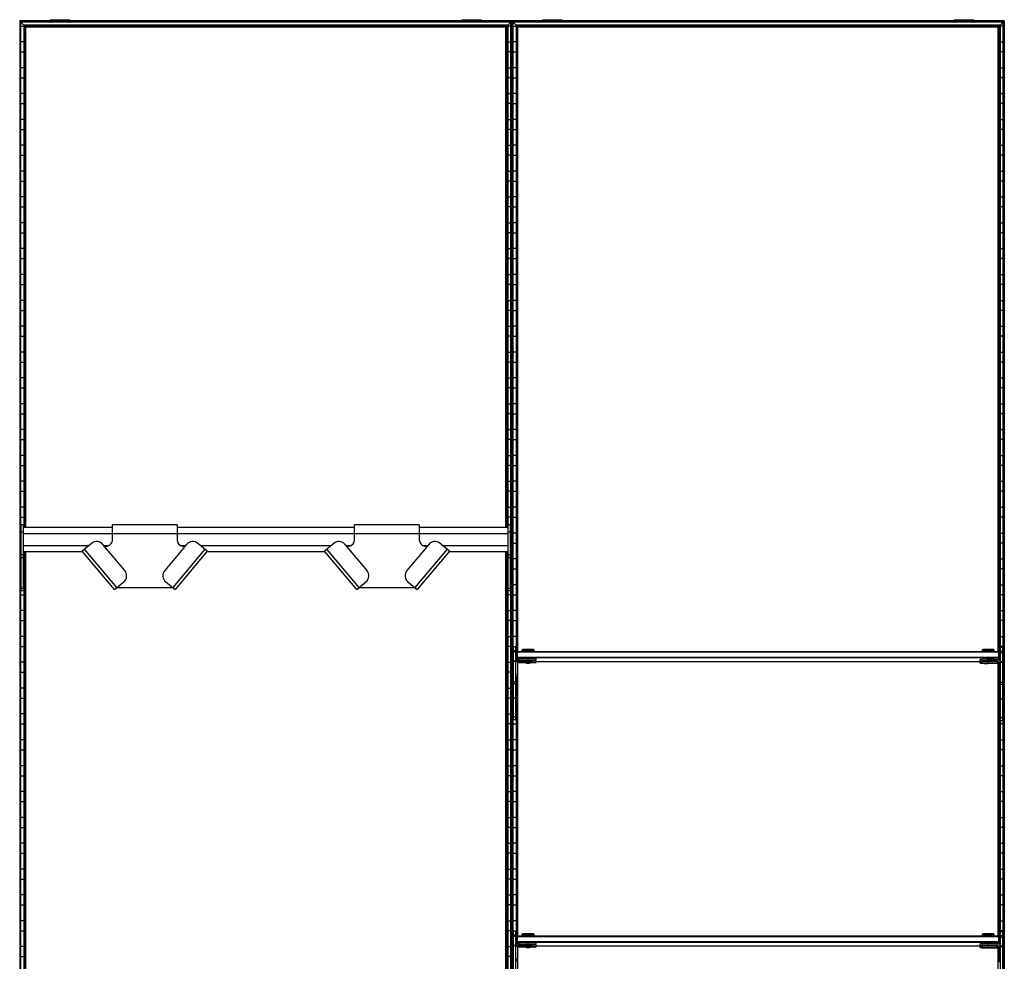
# Model space of a CAD drawing. Header units: millimetres. Extents: x -305 to 915, y -1202 to 1202.
# Tile 3 of 3: x -305 to 915, y 36 to 1202. Entities that reach past the tile are written whole.
import ezdxf

# ---------------------------------------------------------------- set-up
doc = ezdxf.new("R2010")
doc.units = ezdxf.units.MM

msp = doc.modelspace()

# ---------------------------------------------------------------- linework, layer by layer
at = {"color": 7, "linetype": 'Continuous', "lineweight": 25}
for p, q in [((-304.9, 1200), (-304.9, -1200)), ((914.6, 1200), (-304.9, 1200)), ((-304.5, 1199.6), (-304.5, -1199.7)), ((-304.5, 1199.6), (-303.7, 1198.8)), ((304.5, 1199.6), (-304.5, 1199.6)), ((-303.7, -1198.8), (-303.7, 1198.8)), ((303.7, 1198.8), (-303.7, 1198.8)), ((-303.4, -1198.5), (-303.4, 1198.5)), ((-299.6, 1194.7), (-303.4, 1198.5)), ((303.4, 1198.5), (-303.4, 1198.5)), ((-267, 1201.6), (-267, 1200)), ((-267, 1201.6), (-242.8, 1201.6)), ((-254.9, 1200), (-254.9, 1201.6)), ((-242.8, 1200), (-242.8, 1201.6)), ((242.8, 1201.6), (242.8, 1200)), ((242.8, 1201.6), (267, 1201.6)), ((254.9, 1200), (254.9, 1201.6)), ((267, 1200), (267, 1201.6)), ((299.6, 1194.7), (303.4, 1198.5)), ((303.4, -1198.5), (303.4, 1198.5)), ((303.7, 1198.8), (304.5, 1199.6)), ((303.7, -1198.8), (303.7, 1198.8)), ((304.5, 1199.6), (304.5, -1199.7)), ((304.9, 1200), (304.9, -1200)), ((305.2, -1199.7), (305.2, 1199.6)), ((305.2, 1199.6), (306, 1198.8)), ((914.3, 1199.6), (305.2, 1199.6)), ((306, 1198.8), (306, -1198.8)), ((913.5, 1198.8), (306, 1198.8)), ((306.4, -1198.5), (306.4, 1198.5)), ((310.1, 1194.7), (306.4, 1198.5)), ((913.1, 1198.5), (306.4, 1198.5)), ((342.8, 1201.6), (342.8, 1200)), ((342.8, 1201.6), (367, 1201.6)), ((354.9, 1200), (354.9, 1201.6)), ((367, 1200), (367, 1201.6)), ((852.5, 1201.6), (852.5, 1200)), ((852.5, 1201.6), (876.7, 1201.6)), ((864.6, 1200), (864.6, 1201.6)), ((876.7, 1200), (876.7, 1201.6)), ((909.4, 1194.7), (913.1, 1198.5)), ((913.1, -1198.5), (913.1, 1198.5)), ((913.5, 1198.8), (914.3, 1199.6)), ((913.5, 1198.8), (913.5, -1198.8)), ((914.3, 1199.6), (914.3, -1199.7)), ((914.6, 1200), (914.6, -1200)), ((-303.4, 1193.8), (-299.6, 1193.8)), ((-299.6, 1194.7), (-299.6, 573.2)), ((299.6, 1194.7), (-299.6, 1194.7)), ((-299.3, 1194.4), (-298.5, 1193.6)), ((299.3, 1194.4), (-299.3, 1194.4)), ((-299.3, 573.2), (-299.3, 1194.4)), ((298.5, 1193.6), (-298.5, 1193.6)), ((-298.5, 1193.6), (-298.5, 573.2)), ((-298.1, 573.2), (-298.1, 1193.2)), ((-297.4, 1192.5), (-298.1, 1193.2)), ((298.1, 1193.2), (-298.1, 1193.2)), ((-297.4, 573.2), (-297.4, 1192.5)), ((297.4, 1192.5), (-297.4, 1192.5)), ((297.4, 1192.5), (298.1, 1193.2)), ((297.4, 573.2), (297.4, 1192.5)), ((298.1, 573.2), (298.1, 1193.2)), ((298.5, 1193.6), (299.3, 1194.4)), ((298.5, 1193.6), (298.5, 573.2)), ((299.3, 573.2), (299.3, 1194.4)), ((299.6, 1194.7), (299.6, 573.2)), ((303.4, 1193.8), (299.6, 1193.8)), ((306.4, 1193.8), (310.1, 1193.8)), ((310.1, 1194.7), (310.1, 408.5)), ((909.4, 1194.7), (310.1, 1194.7)), ((310.5, 1194.4), (311.3, 1193.6)), ((909, 1194.4), (310.5, 1194.4)), ((310.5, 409.1), (310.5, 1194.4)), ((908.2, 1193.6), (311.3, 1193.6)), ((311.3, 1193.6), (311.3, 419)), ((311.6, 419.4), (311.6, 1193.2)), ((312.3, 1192.5), (311.6, 1193.2)), ((907.9, 1193.2), (311.6, 1193.2)), ((907.2, 1192.5), (312.3, 1192.5)), ((312.3, 419.5), (312.3, 1192.5)), ((907.2, 1192.5), (907.9, 1193.2)), ((907.2, 419.5), (907.2, 1192.5)), ((907.9, 419.4), (907.9, 1193.2)), ((908.2, 1193.6), (909, 1194.4)), ((908.2, 1193.6), (908.2, 419)), ((909, 408.1), (909, 1194.4)), ((909.4, 1194.7), (909.4, 407.5)), ((913.1, 1193.8), (909.4, 1193.8)), ((-299.6, 1174.2), (-303.4, 1174.2)), ((299.6, 1174.2), (303.4, 1174.2)), ((310.1, 1174.2), (306.4, 1174.2)), ((909.4, 1174.2), (913.1, 1174.2)), ((-303.4, 1161.8), (-299.6, 1161.8)), ((303.4, 1161.8), (299.6, 1161.8)), ((306.4, 1161.8), (310.1, 1161.8)), ((913.1, 1161.8), (909.4, 1161.8)), ((-299.6, 1142.2), (-303.4, 1142.2)), ((299.6, 1142.2), (303.4, 1142.2)), ((310.1, 1142.2), (306.4, 1142.2)), ((909.4, 1142.2), (913.1, 1142.2)), ((-303.4, 1129.8), (-299.6, 1129.8)), ((303.4, 1129.8), (299.6, 1129.8)), ((306.4, 1129.8), (310.1, 1129.8)), ((913.1, 1129.8), (909.4, 1129.8)), ((-299.6, 1110.2), (-303.4, 1110.2)), ((299.6, 1110.2), (303.4, 1110.2)), ((310.1, 1110.2), (306.4, 1110.2)), ((909.4, 1110.2), (913.1, 1110.2)), ((-303.4, 1097.8), (-299.6, 1097.8)), ((303.4, 1097.8), (299.6, 1097.8)), ((306.4, 1097.8), (310.1, 1097.8)), ((913.1, 1097.8), (909.4, 1097.8)), ((-299.6, 1078.2), (-303.4, 1078.2)), ((299.6, 1078.2), (303.4, 1078.2)), ((310.1, 1078.2), (306.4, 1078.2)), ((909.4, 1078.2), (913.1, 1078.2)), ((-303.4, 1065.8), (-299.6, 1065.8)), ((303.4, 1065.8), (299.6, 1065.8)), ((306.4, 1065.8), (310.1, 1065.8)), ((913.1, 1065.8), (909.4, 1065.8)), ((-299.6, 1046.2), (-303.4, 1046.2)), ((299.6, 1046.2), (303.4, 1046.2)), ((310.1, 1046.2), (306.4, 1046.2)), ((909.4, 1046.2), (913.1, 1046.2)), ((-303.4, 1033.8), (-299.6, 1033.8)), ((303.4, 1033.8), (299.6, 1033.8)), ((306.4, 1033.8), (310.1, 1033.8)), ((913.1, 1033.8), (909.4, 1033.8)), ((-299.6, 1014.2), (-303.4, 1014.2)), ((299.6, 1014.2), (303.4, 1014.2)), ((310.1, 1014.2), (306.4, 1014.2)), ((909.4, 1014.2), (913.1, 1014.2)), ((-303.4, 1001.8), (-299.6, 1001.8)), ((303.4, 1001.8), (299.6, 1001.8)), ((306.4, 1001.8), (310.1, 1001.8)), ((913.1, 1001.8), (909.4, 1001.8)), ((-299.6, 982.2), (-303.4, 982.2)), ((299.6, 982.2), (303.4, 982.2)), ((310.1, 982.2), (306.4, 982.2)), ((909.4, 982.2), (913.1, 982.2)), ((-303.4, 969.8), (-299.6, 969.8)), ((303.4, 969.8), (299.6, 969.8)), ((306.4, 969.8), (310.1, 969.8)), ((913.1, 969.8), (909.4, 969.8)), ((-299.6, 950.2), (-303.4, 950.2)), ((299.6, 950.2), (303.4, 950.2)), ((310.1, 950.2), (306.4, 950.2)), ((909.4, 950.2), (913.1, 950.2)), ((-303.4, 937.8), (-299.6, 937.8)), ((303.4, 937.8), (299.6, 937.8)), ((306.4, 937.8), (310.1, 937.8)), ((913.1, 937.8), (909.4, 937.8)), ((-299.6, 918.2), (-303.4, 918.2)), ((299.6, 918.2), (303.4, 918.2)), ((310.1, 918.2), (306.4, 918.2)), ((909.4, 918.2), (913.1, 918.2)), ((-303.4, 905.8), (-299.6, 905.8)), ((303.4, 905.8), (299.6, 905.8)), ((306.4, 905.8), (310.1, 905.8)), ((913.1, 905.8), (909.4, 905.8)), ((-299.6, 886.2), (-303.4, 886.2)), ((299.6, 886.2), (303.4, 886.2)), ((310.1, 886.2), (306.4, 886.2)), ((909.4, 886.2), (913.1, 886.2)), ((-303.4, 873.8), (-299.6, 873.8)), ((303.4, 873.8), (299.6, 873.8)), ((306.4, 873.8), (310.1, 873.8)), ((913.1, 873.8), (909.4, 873.8)), ((-299.6, 854.2), (-303.4, 854.2)), ((299.6, 854.2), (303.4, 854.2)), ((310.1, 854.2), (306.4, 854.2)), ((909.4, 854.2), (913.1, 854.2)), ((-303.4, 841.8), (-299.6, 841.8)), ((303.4, 841.8), (299.6, 841.8)), ((306.4, 841.8), (310.1, 841.8)), ((913.1, 841.8), (909.4, 841.8)), ((-299.6, 822.2), (-303.4, 822.2)), ((299.6, 822.2), (303.4, 822.2)), ((310.1, 822.2), (306.4, 822.2)), ((909.4, 822.2), (913.1, 822.2)), ((-303.4, 809.8), (-299.6, 809.8)), ((303.4, 809.8), (299.6, 809.8)), ((306.4, 809.8), (310.1, 809.8)), ((913.1, 809.8), (909.4, 809.8)), ((-299.6, 790.2), (-303.4, 790.2)), ((299.6, 790.2), (303.4, 790.2)), ((310.1, 790.2), (306.4, 790.2)), ((909.4, 790.2), (913.1, 790.2)), ((-303.4, 777.8), (-299.6, 777.8)), ((303.4, 777.8), (299.6, 777.8)), ((306.4, 777.8), (310.1, 777.8)), ((913.1, 777.8), (909.4, 777.8)), ((-299.6, 758.2), (-303.4, 758.2)), ((299.6, 758.2), (303.4, 758.2)), ((310.1, 758.2), (306.4, 758.2)), ((909.4, 758.2), (913.1, 758.2)), ((-303.4, 745.8), (-299.6, 745.8)), ((303.4, 745.8), (299.6, 745.8)), ((306.4, 745.8), (310.1, 745.8)), ((913.1, 745.8), (909.4, 745.8)), ((-299.6, 726.2), (-303.4, 726.2)), ((299.6, 726.2), (303.4, 726.2)), ((310.1, 726.2), (306.4, 726.2)), ((909.4, 726.2), (913.1, 726.2)), ((-303.4, 713.8), (-299.6, 713.8)), ((303.4, 713.8), (299.6, 713.8)), ((306.4, 713.8), (310.1, 713.8)), ((913.1, 713.8), (909.4, 713.8)), ((-299.6, 694.2), (-303.4, 694.2)), ((299.6, 694.2), (303.4, 694.2)), ((310.1, 694.2), (306.4, 694.2)), ((909.4, 694.2), (913.1, 694.2)), ((-303.4, 681.8), (-299.6, 681.8)), ((303.4, 681.8), (299.6, 681.8)), ((306.4, 681.8), (310.1, 681.8)), ((913.1, 681.8), (909.4, 681.8)), ((-299.6, 662.2), (-303.4, 662.2)), ((299.6, 662.2), (303.4, 662.2)), ((310.1, 662.2), (306.4, 662.2)), ((909.4, 662.2), (913.1, 662.2)), ((-303.4, 649.8), (-299.6, 649.8)), ((303.4, 649.8), (299.6, 649.8)), ((306.4, 649.8), (310.1, 649.8)), ((913.1, 649.8), (909.4, 649.8)), ((-299.6, 630.2), (-303.4, 630.2)), ((299.6, 630.2), (303.4, 630.2)), ((310.1, 630.2), (306.4, 630.2)), ((909.4, 630.2), (913.1, 630.2)), ((-303.4, 617.8), (-299.6, 617.8)), ((303.4, 617.8), (299.6, 617.8)), ((306.4, 617.8), (310.1, 617.8)), ((913.1, 617.8), (909.4, 617.8)), ((-299.6, 598.2), (-303.4, 598.2)), ((299.6, 598.2), (303.4, 598.2)), ((310.1, 598.2), (306.4, 598.2)), ((909.4, 598.2), (913.1, 598.2)), ((-303.4, 585.8), (-299.6, 585.8)), ((303.4, 585.8), (299.6, 585.8)), ((306.4, 585.8), (310.1, 585.8)), ((913.1, 585.8), (909.4, 585.8)), ((-300, 576.2), (-303, 576.2)), ((-303, 494.8), (-303, 576.2)), ((-300, 494.8), (-300, 576.2)), ((-190, 573.2), (-300, 573.2)), ((-110, 576.4), (-190, 576.4)), ((-190, 557.9), (-190, 576.4)), ((-110, 576.4), (-110, 557.9)), ((110, 573.2), (-110, 573.2)), ((190, 576.4), (110, 576.4)), ((110, 557.9), (110, 576.4)), ((190, 576.4), (190, 557.9)), ((300, 573.2), (190, 573.2)), ((303, 576.2), (300, 576.2)), ((300, 494.8), (300, 576.2)), ((303, 494.8), (303, 576.2)), ((-303, 566.2), (-303.4, 566.2)), ((-300, 567.2), (-303, 567.2)), ((-300, 565.7), (300, 565.7)), ((303, 567.2), (300, 567.2)), ((303, 566.2), (303.4, 566.2)), ((310.1, 566.2), (306.4, 566.2)), ((909.4, 566.2), (913.1, 566.2)), ((-303.4, 553.8), (-303, 553.8)), ((-300, 550.7), (-219, 550.7)), ((-215.9, 553.3), (-227.4, 543.7)), ((-174.7, 519.9), (-201.8, 552.1)), ((-200.6, 550.7), (-194.5, 550.7)), ((-199.7, 549.6), (-196.9, 550)), ((-98.2, 552.1), (-125.3, 519.9)), ((-105.5, 550.7), (-99.4, 550.7)), ((-103.1, 550), (-100.3, 549.6)), ((-72.6, 543.7), (-84.1, 553.3)), ((-81, 550.7), (81, 550.7)), ((84.1, 553.3), (72.6, 543.7)), ((125.3, 519.9), (98.2, 552.1)), ((99.4, 550.7), (105.5, 550.7)), ((100.3, 549.6), (103.1, 550)), ((201.8, 552.1), (174.7, 519.9)), ((194.5, 550.7), (200.6, 550.7)), ((196.9, 550), (199.7, 549.6)), ((227.4, 543.7), (215.9, 553.3)), ((219, 550.7), (300, 550.7)), ((303.4, 553.8), (303, 553.8)), ((306.4, 553.8), (310.1, 553.8)), ((913.1, 553.8), (909.4, 553.8)), ((-300, 539.3), (-303, 539.3)), ((-300, 543.2), (-227, 543.2)), ((-299.6, 543.2), (-299.6, -66.8)), ((-299.3, -66.8), (-299.3, 543.2)), ((-298.5, 543.2), (-298.5, -66.8)), ((-298.1, -66.8), (-298.1, 543.2)), ((-297.4, -66.8), (-297.4, 543.2)), ((-187.5, 496.1), (-227.4, 543.7)), ((-184.6, 498.6), (-224.5, 546.1)), ((-75.5, 546.1), (-115.4, 498.6)), ((-72.6, 543.7), (-112.5, 496.1)), ((-73, 543.2), (73, 543.2)), ((112.5, 496.1), (72.6, 543.7)), ((115.4, 498.6), (75.5, 546.1)), ((224.5, 546.1), (184.6, 498.6)), ((227.4, 543.7), (187.5, 496.1)), ((227, 543.2), (300, 543.2)), ((297.4, -66.8), (297.4, 543.2)), ((298.1, -66.8), (298.1, 543.2)), ((298.5, 543.2), (298.5, -66.8)), ((299.3, -66.8), (299.3, 543.2)), ((299.6, 543.2), (299.6, -66.8)), ((303, 539.3), (300, 539.3)), ((-303, 534.2), (-303.4, 534.2)), ((-300, 535.5), (-303, 535.5)), ((-299.6, 534.2), (-300, 534.2)), ((299.6, 534.2), (300, 534.2)), ((303, 535.5), (300, 535.5)), ((303, 534.2), (303.4, 534.2)), ((310.1, 534.2), (306.4, 534.2)), ((909.4, 534.2), (913.1, 534.2)), ((-303.4, 521.8), (-303, 521.8)), ((-300, 521.8), (-299.6, 521.8)), ((300, 521.8), (299.6, 521.8)), ((303.4, 521.8), (303, 521.8)), ((306.4, 521.8), (310.1, 521.8)), ((913.1, 521.8), (909.4, 521.8)), ((-303, 502.2), (-303.4, 502.2)), ((-299.6, 502.2), (-300, 502.2)), ((-187.5, 496.1), (-176, 505.8)), ((-124, 505.8), (-112.5, 496.1)), ((112.5, 496.1), (124, 505.8)), ((176, 505.8), (187.5, 496.1)), ((299.6, 502.2), (300, 502.2)), ((303, 502.2), (303.4, 502.2)), ((310.1, 502.2), (306.4, 502.2)), ((909.4, 502.2), (913.1, 502.2)), ((-303.4, 489.8), (-299.6, 489.8)), ((-300, 497.7), (-303, 497.7)), ((-300, 494.8), (-303, 494.8)), ((-184.6, 498.6), (-115.4, 498.6)), ((115.4, 498.6), (184.6, 498.6)), ((303.4, 489.8), (299.6, 489.8)), ((303, 497.7), (300, 497.7)), ((303, 494.8), (300, 494.8)), ((306.4, 489.8), (310.1, 489.8)), ((913.1, 489.8), (909.4, 489.8)), ((-299.6, 470.2), (-303.4, 470.2)), ((299.6, 470.2), (303.4, 470.2)), ((310.1, 470.2), (306.4, 470.2)), ((909.4, 470.2), (913.1, 470.2)), ((-303.4, 457.8), (-299.6, 457.8)), ((303.4, 457.8), (299.6, 457.8)), ((306.4, 457.8), (310.1, 457.8)), ((913.1, 457.8), (909.4, 457.8)), ((-299.6, 438.2), (-303.4, 438.2)), ((299.6, 438.2), (303.4, 438.2)), ((310.1, 438.2), (306.4, 438.2)), ((909.4, 438.2), (913.1, 438.2)), ((-303.4, 425.8), (-299.6, 425.8)), ((303.4, 425.8), (299.6, 425.8)), ((306.4, 425.8), (310.1, 425.8)), ((306.8, 334.8), (306.8, 425.8)), ((309.8, 420.5), (306.8, 420.5)), ((309.8, 418.6), (306.8, 418.6)), ((309.8, 334.8), (309.8, 425.8)), ((310.8, 418.5), (311.8, 419.5)), ((310.8, 418.5), (310.8, 409.5)), ((310.8, 418.5), (311.8, 418.5)), ((311.8, 410.3), (311.8, 419.5)), ((311.8, 419.5), (907.8, 419.5)), ((907.8, 418.5), (311.8, 418.5)), ((317.2, 421.1), (317.2, 419.7)), ((318, 421.9), (317.3, 421.1)), ((318, 419.7), (318, 419.5)), ((324.8, 419.8), (324.8, 422)), ((324.8, 419.8), (324.8, 419.5)), ((332.2, 421.1), (331.5, 421.9)), ((331.5, 419.5), (331.5, 419.7)), ((332.2, 419.7), (332.2, 421.1)), ((887.2, 421.1), (887.2, 419.7)), ((888, 421.9), (887.3, 421.1)), ((888, 419.7), (888, 419.5)), ((894.8, 419.8), (894.8, 422)), ((894.8, 419.8), (894.8, 419.5)), ((902.2, 421.1), (901.5, 421.9)), ((901.5, 419.5), (901.5, 419.7)), ((902.2, 419.7), (902.2, 421.1)), ((907.8, 409.3), (907.8, 419.5)), ((908.8, 418.5), (907.8, 419.5)), ((908.8, 418.5), (907.8, 418.5)), ((908.8, 418.5), (908.8, 408.5)), ((913.1, 425.8), (909.4, 425.8)), ((909.8, 333.8), (909.8, 424.8)), ((909.8, 424.8), (912.8, 424.8)), ((912.8, 419.5), (909.8, 419.5)), ((912.8, 417.6), (909.8, 417.6)), ((912.8, 333.8), (912.8, 424.8)), ((-299.6, 406.2), (-303.4, 406.2)), ((299.6, 406.2), (303.4, 406.2)), ((306.8, 406.2), (306.4, 406.2)), ((309.8, 407.6), (306.8, 407.6)), ((309.8, 407.1), (306.8, 407.1)), ((311.8, 406.8), (309.8, 406.8)), ((311.8, 412.5), (310.8, 412.5)), ((311.8, 411.5), (310.8, 412.5)), ((311.8, 412.5), (907.8, 412.5)), ((907.8, 411.5), (311.8, 411.5)), ((311.8, 406.8), (311.8, 387.9)), ((312.3, 67.5), (312.3, 405.3)), ((313.7, 408.5), (313.7, 410.8)), ((324.8, 410.8), (313.7, 410.8)), ((324.8, 408.8), (313.7, 408.8)), ((313.7, 408.5), (322.2, 408.5)), ((313.7, 405.9), (313.7, 408.2)), ((322.2, 408.2), (313.7, 408.2)), ((324.8, 406.2), (313.7, 406.2)), ((313.7, 405.9), (322.2, 405.9)), ((322.2, 408.7), (322.2, 408.2)), ((322.2, 406), (322.2, 405.5)), ((322.2, 408.2), (322.8, 407.7)), ((322.2, 405.5), (322.8, 405)), ((324.8, 408.8), (324.8, 410.8)), ((324.8, 407.7), (324.8, 408.7)), ((324.8, 406.2), (324.8, 407.6)), ((324.8, 405.1), (324.8, 406.1)), ((326.7, 407.7), (327.2, 408.2)), ((326.7, 405), (327.2, 405.5)), ((327.2, 408.2), (327.2, 408.7)), ((327.2, 405.5), (327.2, 406)), ((334.8, 408.7), (334.8, 410.7)), ((334.8, 406), (334.8, 408)), ((334.8, 407.2), (888, 407.2)), ((884.8, 407.7), (884.8, 409.7)), ((884.8, 405), (884.8, 407)), ((888, 410.7), (888, 409.8)), ((888, 407.5), (888, 407.2)), ((892.7, 407.7), (892.8, 407.7)), ((892.7, 405.1), (892.8, 405)), ((894.8, 407.8), (894.8, 410.8)), ((905.8, 409.8), (894.8, 409.8)), ((905.8, 407.8), (894.8, 407.8)), ((894.8, 407.7), (894.8, 407.7)), ((894.8, 407.6), (894.8, 407.6)), ((894.8, 405.2), (894.8, 407.5)), ((894.8, 407.5), (905.8, 407.5)), ((905.8, 407.2), (894.8, 407.2)), ((905.8, 405.2), (894.8, 405.2)), ((894.8, 405.1), (894.8, 405.1)), ((894.8, 405), (894.8, 405)), ((894.8, 404.9), (905.8, 404.9)), ((896.7, 407.7), (896.8, 407.7)), ((896.7, 405), (896.8, 405.1)), ((901.5, 409.8), (901.5, 410.7)), ((901.5, 407.2), (901.5, 407.5)), ((905.8, 407.5), (905.8, 409.8)), ((905.8, 404.9), (905.8, 407.2)), ((906.2, 407.2), (906.8, 407.2)), ((907.2, 67.5), (907.2, 404.3)), ((907.8, 412.5), (908.8, 412.5)), ((907.8, 411.5), (908.8, 412.5)), ((907.8, 405.8), (907.8, 386.9)), ((907.8, 405.8), (909.8, 405.8)), ((909.7, 406.2), (909.8, 406.2)), ((912.8, 406.6), (909.8, 406.6)), ((912.8, 406.1), (909.8, 406.1)), ((912.8, 406.2), (913.1, 406.2)), ((-303.4, 393.8), (-299.6, 393.8)), ((303.4, 393.8), (299.6, 393.8)), ((306.4, 393.8), (306.8, 393.8)), ((311.8, 390.8), (309.8, 390.8)), ((311.8, 390.5), (309.8, 390.5)), ((913.1, 393.8), (912.8, 393.8)), ((309.8, 382.1), (306.8, 382.1)), ((309.8, 379.5), (306.8, 379.5)), ((311.8, 388.2), (309.8, 388.2)), ((311.8, 387.9), (309.8, 387.9)), ((310.1, 387.9), (310.1, 56.5)), ((310.5, 57.1), (310.5, 387.9)), ((311.3, 387.9), (311.3, 67)), ((311.6, 67.4), (311.6, 387.9)), ((907.8, 389.8), (909.8, 389.8)), ((907.8, 389.5), (909.8, 389.5)), ((907.8, 387.2), (909.8, 387.2)), ((907.8, 386.9), (909.8, 386.9)), ((907.9, 67.4), (907.9, 386.9)), ((908.2, 386.9), (908.2, 67)), ((909, 56.1), (909, 386.9)), ((909.4, 386.9), (909.4, 55.5)), ((912.8, 381.1), (909.8, 381.1)), ((912.8, 378.5), (909.8, 378.5)), ((-299.6, 374.2), (-303.4, 374.2)), ((299.6, 374.2), (303.4, 374.2)), ((306.8, 374.2), (306.4, 374.2)), ((310.1, 374.2), (309.8, 374.2)), ((909.4, 374.2), (909.8, 374.2)), ((912.8, 374.2), (913.1, 374.2)), ((-303.4, 361.8), (-299.6, 361.8)), ((303.4, 361.8), (299.6, 361.8)), ((306.4, 361.8), (306.8, 361.8)), ((309.8, 361.6), (306.8, 361.6)), ((309.8, 361.8), (310.1, 361.8)), ((909.8, 361.8), (909.4, 361.8)), ((912.8, 360.6), (909.8, 360.6)), ((913.1, 361.8), (912.8, 361.8)), ((-299.6, 342.2), (-303.4, 342.2)), ((299.6, 342.2), (303.4, 342.2)), ((306.8, 342.2), (306.4, 342.2)), ((310.1, 342.2), (309.8, 342.2)), ((909.4, 342.2), (909.8, 342.2)), ((912.8, 342.2), (913.1, 342.2)), ((-303.4, 329.8), (-299.6, 329.8)), ((303.4, 329.8), (299.6, 329.8)), ((306.4, 329.8), (310.1, 329.8)), ((309.8, 338.4), (306.8, 338.4)), ((309.8, 334.8), (306.8, 334.8)), ((913.1, 329.8), (909.4, 329.8)), ((912.8, 337.4), (909.8, 337.4)), ((912.8, 333.8), (909.8, 333.8)), ((-299.6, 310.2), (-303.4, 310.2)), ((299.6, 310.2), (303.4, 310.2)), ((310.1, 310.2), (306.4, 310.2)), ((909.4, 310.2), (913.1, 310.2)), ((-303.4, 297.8), (-299.6, 297.8)), ((303.4, 297.8), (299.6, 297.8)), ((306.4, 297.8), (310.1, 297.8)), ((913.1, 297.8), (909.4, 297.8)), ((-299.6, 278.2), (-303.4, 278.2)), ((299.6, 278.2), (303.4, 278.2)), ((310.1, 278.2), (306.4, 278.2)), ((909.4, 278.2), (913.1, 278.2)), ((-303.4, 265.8), (-299.6, 265.8)), ((303.4, 265.8), (299.6, 265.8)), ((306.4, 265.8), (310.1, 265.8)), ((913.1, 265.8), (909.4, 265.8)), ((-299.6, 246.2), (-303.4, 246.2)), ((299.6, 246.2), (303.4, 246.2)), ((310.1, 246.2), (306.4, 246.2)), ((909.4, 246.2), (913.1, 246.2)), ((-303.4, 233.8), (-299.6, 233.8)), ((303.4, 233.8), (299.6, 233.8)), ((306.4, 233.8), (310.1, 233.8)), ((913.1, 233.8), (909.4, 233.8)), ((-299.6, 214.2), (-303.4, 214.2)), ((299.6, 214.2), (303.4, 214.2)), ((310.1, 214.2), (306.4, 214.2)), ((909.4, 214.2), (913.1, 214.2)), ((-303.4, 201.8), (-299.6, 201.8)), ((303.4, 201.8), (299.6, 201.8)), ((306.4, 201.8), (310.1, 201.8)), ((913.1, 201.8), (909.4, 201.8)), ((-299.6, 182.2), (-303.4, 182.2)), ((299.6, 182.2), (303.4, 182.2)), ((310.1, 182.2), (306.4, 182.2)), ((909.4, 182.2), (913.1, 182.2)), ((-303.4, 169.8), (-299.6, 169.8)), ((303.4, 169.8), (299.6, 169.8)), ((306.4, 169.8), (310.1, 169.8)), ((913.1, 169.8), (909.4, 169.8)), ((-299.6, 150.2), (-303.4, 150.2)), ((299.6, 150.2), (303.4, 150.2)), ((310.1, 150.2), (306.4, 150.2)), ((909.4, 150.2), (913.1, 150.2)), ((-303.4, 137.8), (-299.6, 137.8)), ((303.4, 137.8), (299.6, 137.8)), ((306.4, 137.8), (310.1, 137.8)), ((913.1, 137.8), (909.4, 137.8)), ((-299.6, 118.2), (-303.4, 118.2)), ((299.6, 118.2), (303.4, 118.2)), ((310.1, 118.2), (306.4, 118.2)), ((909.4, 118.2), (913.1, 118.2)), ((-303.4, 105.8), (-299.6, 105.8)), ((303.4, 105.8), (299.6, 105.8)), ((306.4, 105.8), (310.1, 105.8)), ((913.1, 105.8), (909.4, 105.8)), ((-299.6, 86.2), (-303.4, 86.2)), ((299.6, 86.2), (303.4, 86.2)), ((310.1, 86.2), (306.4, 86.2)), ((909.4, 86.2), (913.1, 86.2)), ((-303.4, 73.8), (-299.6, 73.8)), ((303.4, 73.8), (299.6, 73.8)), ((306.4, 73.8), (310.1, 73.8)), ((306.8, -17.2), (306.8, 73.8)), ((309.8, -17.2), (309.8, 73.8)), ((913.1, 73.8), (909.4, 73.8)), ((309.8, 68.5), (306.8, 68.5)), ((309.8, 66.6), (306.8, 66.6)), ((310.8, 66.5), (311.8, 67.5)), ((310.8, 66.5), (310.8, 57.5)), ((310.8, 66.5), (311.8, 66.5)), ((311.8, 58.3), (311.8, 67.5)), ((311.8, 67.5), (907.8, 67.5)), ((907.8, 66.5), (311.8, 66.5)), ((317.2, 69.1), (317.2, 67.7)), ((318, 69.9), (317.3, 69.1)), ((318, 67.7), (318, 67.5)), ((324.8, 67.8), (324.8, 70)), ((324.8, 67.8), (324.8, 67.5)), ((332.2, 69.1), (331.5, 69.9)), ((331.5, 67.5), (331.5, 67.7)), ((332.2, 67.7), (332.2, 69.1)), ((887.2, 69.1), (887.2, 67.7)), ((888, 69.9), (887.3, 69.1)), ((888, 67.7), (888, 67.5)), ((894.8, 67.8), (894.8, 70)), ((894.8, 67.8), (894.8, 67.5)), ((902.2, 69.1), (901.5, 69.9)), ((901.5, 67.5), (901.5, 67.7)), ((902.2, 67.7), (902.2, 69.1)), ((907.8, 57.3), (907.8, 67.5)), ((908.8, 66.5), (907.8, 67.5)), ((908.8, 66.5), (907.8, 66.5)), ((908.8, 66.5), (908.8, 56.5)), ((909.8, -18.2), (909.8, 72.8)), ((909.8, 72.8), (912.8, 72.8)), ((912.8, 67.5), (909.8, 67.5)), ((912.8, 65.6), (909.8, 65.6)), ((912.8, -18.2), (912.8, 72.8)), ((-299.6, 54.2), (-303.4, 54.2)), ((299.6, 54.2), (303.4, 54.2)), ((306.8, 54.2), (306.4, 54.2)), ((309.8, 55.6), (306.8, 55.6)), ((309.8, 55.1), (306.8, 55.1)), ((311.8, 54.8), (309.8, 54.8)), ((311.8, 60.5), (310.8, 60.5)), ((311.8, 59.5), (310.8, 60.5)), ((311.8, 60.5), (907.8, 60.5)), ((907.8, 59.5), (311.8, 59.5)), ((311.8, 54.8), (311.8, 35.9)), ((312.3, -284.5), (312.3, 53.3)), ((313.7, 56.5), (313.7, 58.8)), ((324.8, 58.8), (313.7, 58.8)), ((324.8, 56.8), (313.7, 56.8)), ((313.7, 56.5), (322.2, 56.5)), ((313.7, 53.9), (313.7, 56.2)), ((322.2, 56.2), (313.7, 56.2)), ((324.8, 54.2), (313.7, 54.2)), ((313.7, 53.9), (322.2, 53.9)), ((322.2, 56.7), (322.2, 56.2)), ((322.2, 54), (322.2, 53.5)), ((322.2, 56.2), (322.8, 55.7)), ((322.2, 53.5), (322.8, 53)), ((324.8, 56.8), (324.8, 58.8)), ((324.8, 55.7), (324.8, 56.7)), ((324.8, 54.2), (324.8, 55.6)), ((324.8, 53.1), (324.8, 54.1)), ((326.7, 55.7), (327.2, 56.2)), ((326.7, 53), (327.2, 53.5)), ((327.2, 56.2), (327.2, 56.7)), ((327.2, 53.5), (327.2, 54)), ((334.8, 56.7), (334.8, 58.7)), ((334.8, 54), (334.8, 56)), ((334.8, 55.2), (888, 55.2)), ((884.8, 55.7), (884.8, 57.7)), ((884.8, 53), (884.8, 55)), ((888, 58.7), (888, 57.8)), ((888, 55.5), (888, 55.2)), ((892.7, 55.7), (892.8, 55.7)), ((892.7, 53.1), (892.8, 53)), ((894.8, 55.8), (894.8, 58.8)), ((905.8, 57.8), (894.8, 57.8)), ((905.8, 55.8), (894.8, 55.8)), ((894.8, 55.7), (894.8, 55.7)), ((894.8, 55.6), (894.8, 55.6)), ((894.8, 55.5), (905.8, 55.5)), ((894.8, 53.2), (894.8, 55.5)), ((905.8, 55.2), (894.8, 55.2)), ((905.8, 53.2), (894.8, 53.2)), ((894.8, 53.1), (894.8, 53.1)), ((894.8, 53), (894.8, 53)), ((894.8, 52.9), (905.8, 52.9)), ((896.7, 55.7), (896.8, 55.7)), ((896.7, 53), (896.8, 53.1)), ((901.5, 57.8), (901.5, 58.7)), ((901.5, 55.2), (901.5, 55.5)), ((905.8, 55.5), (905.8, 57.8)), ((905.8, 52.9), (905.8, 55.2)), ((906.2, 55.2), (906.8, 55.2)), ((907.2, -284.5), (907.2, 52.3)), ((907.8, 60.5), (908.8, 60.5)), ((907.8, 59.5), (908.8, 60.5)), ((907.8, 53.8), (909.8, 53.8)), ((907.8, 53.8), (907.8, 34.9)), ((909.7, 54.2), (909.8, 54.2)), ((912.8, 54.6), (909.8, 54.6)), ((912.8, 54.1), (909.8, 54.1)), ((912.8, 54.2), (913.1, 54.2)), ((-303.4, 41.8), (-299.6, 41.8)), ((303.4, 41.8), (299.6, 41.8)), ((306.4, 41.8), (306.8, 41.8)), ((311.8, 38.8), (309.8, 38.8)), ((311.8, 38.5), (309.8, 38.5)), ((907.8, 37.8), (909.8, 37.8)), ((907.8, 37.5), (909.8, 37.5)), ((913.1, 41.8), (912.8, 41.8)), ((311.8, 36.2), (309.8, 36.2))]:
    msp.add_line(p, q, dxfattribs=at)
at = {"color": 7, "linetype": 'Continuous', "lineweight": 25, "flags": 128}
for points in [[(317.7, 419.6), (317.4, 419.6), (317.2, 419.7), (317.4, 419.7), (318, 419.7), (318.9, 419.7), (320.1, 419.8), (321.5, 419.8), (323.1, 419.8), (324.8, 419.8)], [(318, 419.6), (318, 419.6), (317.8, 419.6)], [(324.8, 419.8), (326.4, 419.8), (328, 419.8), (329.4, 419.8), (330.6, 419.7), (331.5, 419.7), (332.1, 419.7), (332.2, 419.7), (332.1, 419.6), (331.5, 419.6), (331.5, 419.6)], [(887.7, 419.6), (887.4, 419.6), (887.2, 419.7), (887.4, 419.7), (888, 419.7), (888.9, 419.7), (890.1, 419.8), (891.5, 419.8), (893.1, 419.8), (894.8, 419.8)], [(888, 419.6), (888, 419.6), (887.8, 419.6)], [(894.8, 419.8), (896.4, 419.8), (898, 419.8), (899.4, 419.8), (900.6, 419.7), (901.5, 419.7), (902.1, 419.7), (902.2, 419.7), (902.1, 419.6), (901.5, 419.6), (901.5, 419.6)], [(313.7, 408.2), (313, 408.1), (312.4, 408)], [(324.8, 407.7), (324, 407.7), (323.3, 407.7), (322.9, 407.7), (322.8, 407.7), (322.9, 407.6), (323.3, 407.6), (324, 407.6), (324.8, 407.6)], [(324.8, 405.1), (324, 405.1), (323.3, 405.1), (322.9, 405.1), (322.8, 405), (322.9, 405), (323.3, 405), (324, 405), (324.8, 405)], [(324.8, 407.6), (325.5, 407.6), (326.2, 407.6), (326.6, 407.6), (326.7, 407.7), (326.6, 407.7), (326.2, 407.7), (325.5, 407.7), (324.8, 407.7)], [(324.8, 405), (325.5, 405), (326.2, 405), (326.6, 405), (326.7, 405), (326.6, 405.1), (326.2, 405.1), (325.5, 405.1), (324.8, 405.1)], [(894.8, 407.6), (893.9, 407.6), (893.2, 407.6), (892.7, 407.6), (892.5, 407.7), (892.7, 407.7), (893.2, 407.7), (893.9, 407.7), (894.8, 407.7)], [(894.8, 405), (893.9, 405), (893.2, 405), (892.7, 405), (892.5, 405), (892.7, 405.1), (893.2, 405.1), (893.9, 405.1), (894.8, 405.1)], [(894.8, 407.7), (894, 407.7), (893.3, 407.7), (892.9, 407.7), (892.8, 407.7), (892.9, 407.6), (893.3, 407.6), (894, 407.6), (894.8, 407.6)], [(894.8, 405.1), (894, 405.1), (893.3, 405.1), (892.9, 405.1), (892.8, 405), (892.9, 405), (893.3, 405), (894, 405), (894.8, 405)], [(894.8, 407.6), (895.5, 407.6), (896.2, 407.6), (896.6, 407.6), (896.7, 407.7), (896.6, 407.7), (896.2, 407.7), (895.5, 407.7), (894.8, 407.7)], [(894.8, 407.7), (895.6, 407.7), (896.3, 407.7), (896.8, 407.7), (897, 407.7), (896.8, 407.6), (896.3, 407.6), (895.6, 407.6), (894.8, 407.6)], [(894.8, 405), (895.5, 405), (896.2, 405), (896.6, 405), (896.7, 405), (896.6, 405.1), (896.2, 405.1), (895.5, 405.1), (894.8, 405.1)], [(894.8, 405.1), (895.6, 405.1), (896.3, 405.1), (896.8, 405.1), (897, 405), (896.8, 405), (896.3, 405), (895.6, 405), (894.8, 405)], [(907.1, 407), (906.5, 407.1), (905.8, 407.2)], [(317.7, 67.6), (317.4, 67.6), (317.2, 67.7), (317.4, 67.7), (318, 67.7), (318.9, 67.7), (320.1, 67.8), (321.5, 67.8), (323.1, 67.8), (324.8, 67.8)], [(318, 67.6), (318, 67.6), (317.8, 67.6)], [(324.8, 67.8), (326.4, 67.8), (328, 67.8), (329.4, 67.8), (330.6, 67.7), (331.5, 67.7), (332.1, 67.7), (332.2, 67.7), (332.1, 67.6), (331.5, 67.6), (331.5, 67.6)], [(887.7, 67.6), (887.4, 67.6), (887.2, 67.7), (887.4, 67.7), (888, 67.7), (888.9, 67.7), (890.1, 67.8), (891.5, 67.8), (893.1, 67.8), (894.8, 67.8)], [(888, 67.6), (888, 67.6), (887.8, 67.6)], [(894.8, 67.8), (896.4, 67.8), (898, 67.8), (899.4, 67.8), (900.6, 67.7), (901.5, 67.7), (902.1, 67.7), (902.2, 67.7), (902.1, 67.6), (901.5, 67.6), (901.5, 67.6)], [(313.7, 56.2), (313, 56.1), (312.4, 56)], [(324.8, 55.7), (324, 55.7), (323.3, 55.7), (322.9, 55.7), (322.8, 55.7), (322.9, 55.6), (323.3, 55.6), (324, 55.6), (324.8, 55.6)], [(324.8, 53.1), (324, 53.1), (323.3, 53.1), (322.9, 53.1), (322.8, 53), (322.9, 53), (323.3, 53), (324, 53), (324.8, 53)], [(324.8, 55.6), (325.5, 55.6), (326.2, 55.6), (326.6, 55.6), (326.7, 55.7), (326.6, 55.7), (326.2, 55.7), (325.5, 55.7), (324.8, 55.7)], [(324.8, 53), (325.5, 53), (326.2, 53), (326.6, 53), (326.7, 53), (326.6, 53.1), (326.2, 53.1), (325.5, 53.1), (324.8, 53.1)], [(894.8, 55.6), (893.9, 55.6), (893.2, 55.6), (892.7, 55.6), (892.5, 55.7), (892.7, 55.7), (893.2, 55.7), (893.9, 55.7), (894.8, 55.7)], [(894.8, 53), (893.9, 53), (893.2, 53), (892.7, 53), (892.5, 53), (892.7, 53.1), (893.2, 53.1), (893.9, 53.1), (894.8, 53.1)], [(894.8, 55.7), (894, 55.7), (893.3, 55.7), (892.9, 55.7), (892.8, 55.7), (892.9, 55.6), (893.3, 55.6), (894, 55.6), (894.8, 55.6)], [(894.8, 53.1), (894, 53.1), (893.3, 53.1), (892.9, 53.1), (892.8, 53), (892.9, 53), (893.3, 53), (894, 53), (894.8, 53)], [(894.8, 55.6), (895.5, 55.6), (896.2, 55.6), (896.6, 55.6), (896.7, 55.7), (896.6, 55.7), (896.2, 55.7), (895.5, 55.7), (894.8, 55.7)], [(894.8, 55.7), (895.6, 55.7), (896.3, 55.7), (896.8, 55.7), (897, 55.7), (896.8, 55.6), (896.3, 55.6), (895.6, 55.6), (894.8, 55.6)], [(894.8, 53), (895.5, 53), (896.2, 53), (896.6, 53), (896.7, 53), (896.6, 53.1), (896.2, 53.1), (895.5, 53.1), (894.8, 53.1)], [(894.8, 53.1), (895.6, 53.1), (896.3, 53.1), (896.8, 53.1), (897, 53), (896.8, 53), (896.3, 53), (895.6, 53), (894.8, 53)], [(907.1, 55), (906.5, 55.1), (905.8, 55.2)]]:
    msp.add_lwpolyline(points, dxfattribs=at)
at = {"color": 7, "linetype": 'Continuous', "lineweight": 25}
for centre, radius, start, end in [((-209.5, 545.7), 10, 40, 130), ((-198, 557.9), 8, 278, 0), ((-102, 557.9), 8, 180, 262), ((-90.5, 545.7), 10, 50, 140), ((90.5, 545.7), 10, 40, 130), ((102, 557.9), 8, 278, 0), ((198, 557.9), 8, 180, 262), ((209.5, 545.7), 10, 50, 140), ((-182.4, 513.4), 10, 310, 40), ((-117.6, 513.4), 10, 140, 230), ((117.6, 513.4), 10, 310, 40), ((182.4, 513.4), 10, 140, 230), ((323.2, 297.8), 123.4, 89.2585, 92.7412), ((323.2, 314.7), 107.3, 89.1797, 92.7854), ((323.2, 315.4), 104.4, 89.1473, 92.8524), ((326.8, 345.4), 76.6, 86.4932, 91.5417), ((326.9, 329.6), 91.7, 86.6554, 91.3449), ((326.8, 345.8), 74, 86.3875, 91.6128), ((893.2, 297.8), 123.4, 89.2585, 92.7412), ((893.2, 314.7), 107.3, 89.1797, 92.7854), ((893.2, 315.4), 104.4, 89.1473, 92.8524), ((896.8, 345.4), 76.6, 86.4932, 91.5417), ((896.9, 329.6), 91.7, 86.6554, 91.3449), ((896.8, 345.8), 74, 86.3875, 91.6128), ((313.7, 406.8), 4, 89.9956, 179.9956), ((313.7, 406.8), 2, 89.9956, 179.9956), ((313.7, 406.5), 2, 89.9956, 179.9956), ((313.7, 404.2), 2, 89.9956, 179.9956), ((313.7, 403.9), 2, 89.9956, 179.9956), ((324.1, 372.4), 35.8, 89.0014, 92.9983), ((324.1, 369.7), 35.8, 89.0014, 92.9983), ((327.2, 265.5), 143.4, 87.0017, 90.9986), ((325.4, 372.4), 35.8, 87.0017, 90.9986), ((327.2, 262.8), 143.4, 87.0017, 90.9986), ((327.2, 267.5), 143.4, 87.0017, 90.9986), ((325.4, 369.7), 35.8, 87.0017, 90.9986), ((329.1, 322.2), 86, 86.2109, 91.2077), ((328.3, 526.3), 117.9, 269.4668, 273.1146), ((328.3, 523.7), 117.9, 269.4668, 273.1146), ((892.3, 266.5), 143.4, 89.0014, 92.9983), ((892.3, 264.5), 143.4, 89.0014, 92.9983), ((892.3, 263.8), 143.4, 89.0014, 92.9983), ((892.3, 261.8), 143.4, 89.0014, 92.9983), ((892.3, 550.9), 143.4, 267.0017, 270.9986), ((892.3, 548.2), 143.4, 267.0017, 270.9986), ((893.2, 306.4), 104.4, 89.1473, 92.8524), ((896.8, 336.8), 74, 86.3875, 91.6128), ((905.8, 405.8), 4, 0.0044, 90.0044), ((905.8, 405.8), 2, 0.0044, 90.0044), ((905.8, 405.5), 2, 0.0044, 90.0044), ((905.8, 403.2), 2, 0.0044, 90.0044), ((905.8, 402.9), 2, 0.0044, 90.0044), ((323.2, -54.2), 123.4, 89.2585, 92.7412), ((323.2, -37.3), 107.3, 89.1797, 92.7854), ((323.2, -36.6), 104.4, 89.1473, 92.8524), ((326.8, -6.6), 76.6, 86.4932, 91.5417), ((326.9, -22.4), 91.7, 86.6554, 91.3449), ((326.8, -6.2), 74, 86.3875, 91.6128), ((893.2, -54.2), 123.4, 89.2585, 92.7412), ((893.2, -37.3), 107.3, 89.1797, 92.7854), ((893.2, -36.6), 104.4, 89.1473, 92.8524), ((896.8, -6.6), 76.6, 86.4932, 91.5417), ((896.9, -22.4), 91.7, 86.6554, 91.3449), ((896.8, -6.2), 74, 86.3875, 91.6128), ((313.7, 54.8), 4, 89.9956, 179.9956), ((313.7, 54.8), 2, 89.9956, 179.9956), ((313.7, 54.5), 2, 89.9956, 179.9956), ((313.7, 52.2), 2, 89.9956, 179.9956), ((313.7, 51.9), 2, 89.9956, 179.9956), ((324.1, 20.4), 35.8, 89.0014, 92.9983), ((324.1, 17.7), 35.8, 89.0014, 92.9983), ((327.2, -86.5), 143.4, 87.0017, 90.9986), ((327.2, -89.2), 143.4, 87.0017, 90.9986), ((327.2, -84.5), 143.4, 87.0017, 90.9986), ((325.4, 20.4), 35.8, 87.0017, 90.9986), ((325.4, 17.7), 35.8, 87.0017, 90.9986), ((329.1, -29.8), 86, 86.2109, 91.2077), ((328.3, 174.3), 117.9, 269.4668, 273.1146), ((328.3, 171.7), 117.9, 269.4668, 273.1146), ((892.3, -85.5), 143.4, 89.0014, 92.9983), ((892.3, -87.5), 143.4, 89.0014, 92.9983), ((892.3, -88.2), 143.4, 89.0014, 92.9983), ((892.3, -90.2), 143.4, 89.0014, 92.9983), ((892.3, 198.9), 143.4, 267.0017, 270.9986), ((892.3, 196.2), 143.4, 267.0017, 270.9986), ((893.2, -45.6), 104.4, 89.1473, 92.8524), ((896.8, -15.2), 74, 86.3875, 91.6128), ((905.8, 53.8), 4, 0.0044, 90.0044), ((905.8, 53.8), 2, 0.0044, 90.0044), ((905.8, 53.5), 2, 0.0044, 90.0044), ((905.8, 51.2), 2, 0.0044, 90.0044), ((905.8, 50.9), 2, 0.0044, 90.0044)]:
    msp.add_arc(centre, radius, start, end, dxfattribs=at)
for points, knots in [([(-304.5, 1199.6), (-304.6, 1199.7), (-304.7, 1199.8), (-304.8, 1199.9), (-304.8, 1200), (-304.9, 1200), (-304.9, 1200), (-304.9, 1200)], [0, 0, 0, 0, 0.31012, 0.616121, 0.758896, 0.886022, 1, 1, 1, 1]), ([(-304.5, 1199.6), (-304.6, 1199.7), (-304.6, 1199.7), (-304.7, 1199.8), (-304.7, 1199.9), (-304.8, 1199.9), (-304.8, 1200), (-304.9, 1200), (-304.9, 1200), (-304.9, 1200)], [0, 0, 0, 0, 0.25, 0.25, 0.5, 0.5, 0.75, 0.75, 1, 1, 1, 1]), ([(-303.4, 1198.5), (-303.4, 1198.5), (-303.4, 1198.5), (-303.4, 1198.6), (-303.5, 1198.6), (-303.6, 1198.7), (-303.7, 1198.8), (-303.7, 1198.8)], [0, 0, 0, 0, 0.146754, 0.316126, 0.510248, 0.757793, 1, 1, 1, 1]), ([(-303.4, 1198.5), (-303.4, 1198.5), (-303.4, 1198.5), (-303.4, 1198.5), (-303.4, 1198.6), (-303.5, 1198.6), (-303.6, 1198.7), (-303.6, 1198.8), (-303.7, 1198.8), (-303.7, 1198.8)], [0, 0, 0, 0, 0.25, 0.25, 0.5, 0.5, 0.75, 0.75, 1, 1, 1, 1]), ([(303.4, 1198.5), (303.4, 1198.5), (303.4, 1198.5), (303.4, 1198.5), (303.4, 1198.6), (303.5, 1198.6), (303.6, 1198.7), (303.6, 1198.8), (303.7, 1198.8), (303.7, 1198.8)], [0, 0, 0, 0, 0.25, 0.25, 0.5, 0.5, 0.75, 0.75, 1, 1, 1, 1]), ([(303.4, 1198.5), (303.4, 1198.5), (303.4, 1198.5), (303.4, 1198.5), (303.4, 1198.6), (303.5, 1198.6), (303.6, 1198.7), (303.6, 1198.8), (303.7, 1198.8), (303.7, 1198.8)], [0, 0, 0, 0, 0.25, 0.25, 0.5, 0.5, 0.75, 0.75, 1, 1, 1, 1]), ([(304.5, 1199.6), (304.6, 1199.7), (304.6, 1199.7), (304.7, 1199.8), (304.7, 1199.9), (304.8, 1199.9), (304.8, 1200), (304.9, 1200), (304.9, 1200), (304.9, 1200)], [0, 0, 0, 0, 0.25, 0.25, 0.5, 0.5, 0.75, 0.75, 1, 1, 1, 1]), ([(304.5, 1199.6), (304.6, 1199.7), (304.6, 1199.7), (304.7, 1199.8), (304.7, 1199.9), (304.8, 1199.9), (304.8, 1200), (304.9, 1200), (304.9, 1200), (304.9, 1200)], [0, 0, 0, 0, 0.25, 0.25, 0.5, 0.5, 0.75, 0.75, 1, 1, 1, 1]), ([(305.2, 1199.6), (305.2, 1199.7), (305.1, 1199.8), (305, 1199.9), (304.9, 1200), (304.9, 1200), (304.9, 1200), (304.9, 1200)], [0, 0, 0, 0, 0.31012, 0.616121, 0.758896, 0.886022, 1, 1, 1, 1]), ([(305.2, 1199.6), (305.2, 1199.7), (305.1, 1199.8), (305, 1199.9), (304.9, 1200), (304.9, 1200), (304.9, 1200), (304.9, 1200)], [0, 0, 0, 0, 0.31012, 0.616121, 0.758896, 0.886022, 1, 1, 1, 1]), ([(306.4, 1198.5), (306.4, 1198.5), (306.4, 1198.5), (306.3, 1198.6), (306.2, 1198.6), (306.1, 1198.7), (306.1, 1198.8), (306, 1198.8)], [0, 0, 0, 0, 0.146754, 0.316126, 0.510248, 0.757793, 1, 1, 1, 1]), ([(306.4, 1198.5), (306.4, 1198.5), (306.4, 1198.5), (306.3, 1198.6), (306.2, 1198.6), (306.1, 1198.7), (306.1, 1198.8), (306, 1198.8)], [0, 0, 0, 0, 0.146754, 0.316126, 0.510248, 0.757793, 1, 1, 1, 1]), ([(913.1, 1198.5), (913.1, 1198.5), (913.1, 1198.5), (913.2, 1198.6), (913.3, 1198.6), (913.4, 1198.7), (913.4, 1198.8), (913.5, 1198.8)], [0, 0, 0, 0, 0.146754, 0.316126, 0.510248, 0.757793, 1, 1, 1, 1]), ([(913.1, 1198.5), (913.1, 1198.5), (913.1, 1198.5), (913.2, 1198.6), (913.3, 1198.6), (913.4, 1198.7), (913.4, 1198.8), (913.5, 1198.8)], [0, 0, 0, 0, 0.146754, 0.316126, 0.510248, 0.757793, 1, 1, 1, 1]), ([(914.3, 1199.6), (914.3, 1199.7), (914.4, 1199.8), (914.5, 1199.9), (914.6, 1200), (914.6, 1200), (914.6, 1200), (914.6, 1200)], [0, 0, 0, 0, 0.3101202, 0.6161208, 0.7588957, 0.8860224, 1, 1, 1, 1]), ([(914.3, 1199.6), (914.3, 1199.7), (914.4, 1199.8), (914.5, 1199.9), (914.6, 1200), (914.6, 1200), (914.6, 1200), (914.6, 1200)], [0, 0, 0, 0, 0.31012, 0.616121, 0.758896, 0.886022, 1, 1, 1, 1]), ([(-299.3, 1194.4), (-299.3, 1194.4), (-299.4, 1194.5), (-299.5, 1194.7), (-299.6, 1194.7), (-299.6, 1194.7), (-299.6, 1194.7), (-299.6, 1194.7)], [0, 0, 0, 0, 0.31012, 0.616121, 0.758896, 0.886022, 1, 1, 1, 1]), ([(-299.3, 1194.4), (-299.3, 1194.4), (-299.4, 1194.5), (-299.4, 1194.6), (-299.5, 1194.6), (-299.6, 1194.7), (-299.6, 1194.7), (-299.6, 1194.7), (-299.6, 1194.7), (-299.6, 1194.7)], [0, 0, 0, 0, 0.25, 0.25, 0.5, 0.5, 0.75, 0.75, 1, 1, 1, 1]), ([(-298.1, 1193.2), (-298.1, 1193.3), (-298.1, 1193.3), (-298.2, 1193.3), (-298.3, 1193.4), (-298.4, 1193.5), (-298.4, 1193.6), (-298.5, 1193.6)], [0, 0, 0, 0, 0.146754, 0.316126, 0.510248, 0.757793, 1, 1, 1, 1]), ([(-298.1, 1193.2), (-298.1, 1193.2), (-298.1, 1193.3), (-298.2, 1193.3), (-298.2, 1193.3), (-298.3, 1193.4), (-298.3, 1193.4), (-298.4, 1193.5), (-298.4, 1193.6), (-298.5, 1193.6)], [0, 0, 0, 0, 0.25, 0.25, 0.5, 0.5, 0.75, 0.75, 1, 1, 1, 1]), ([(298.1, 1193.2), (298.1, 1193.2), (298.1, 1193.3), (298.2, 1193.3), (298.2, 1193.3), (298.3, 1193.4), (298.3, 1193.4), (298.4, 1193.5), (298.4, 1193.6), (298.5, 1193.6)], [0, 0, 0, 0, 0.25, 0.25, 0.5, 0.5, 0.75, 0.75, 1, 1, 1, 1]), ([(298.1, 1193.2), (298.1, 1193.2), (298.1, 1193.3), (298.2, 1193.3), (298.2, 1193.3), (298.3, 1193.4), (298.3, 1193.4), (298.4, 1193.5), (298.4, 1193.6), (298.5, 1193.6)], [0, 0, 0, 0, 0.25, 0.25, 0.5, 0.5, 0.75, 0.75, 1, 1, 1, 1]), ([(299.3, 1194.4), (299.3, 1194.4), (299.4, 1194.5), (299.4, 1194.6), (299.5, 1194.6), (299.6, 1194.7), (299.6, 1194.7), (299.6, 1194.7), (299.6, 1194.7), (299.6, 1194.7)], [0, 0, 0, 0, 0.25, 0.25, 0.5, 0.5, 0.75, 0.75, 1, 1, 1, 1]), ([(299.3, 1194.4), (299.3, 1194.4), (299.4, 1194.5), (299.4, 1194.6), (299.5, 1194.6), (299.6, 1194.7), (299.6, 1194.7), (299.6, 1194.7), (299.6, 1194.7), (299.6, 1194.7)], [0, 0, 0, 0, 0.25, 0.25, 0.5, 0.5, 0.75, 0.75, 1, 1, 1, 1]), ([(310.5, 1194.4), (310.4, 1194.4), (310.3, 1194.5), (310.2, 1194.7), (310.2, 1194.7), (310.1, 1194.7), (310.1, 1194.7), (310.1, 1194.7)], [0, 0, 0, 0, 0.31012, 0.616121, 0.758896, 0.886022, 1, 1, 1, 1]), ([(310.5, 1194.4), (310.4, 1194.4), (310.3, 1194.5), (310.2, 1194.7), (310.2, 1194.7), (310.1, 1194.7), (310.1, 1194.7), (310.1, 1194.7)], [0, 0, 0, 0, 0.31012, 0.616121, 0.758896, 0.886022, 1, 1, 1, 1]), ([(311.6, 1193.2), (311.6, 1193.3), (311.6, 1193.3), (311.6, 1193.3), (311.5, 1193.4), (311.4, 1193.5), (311.3, 1193.6), (311.3, 1193.6)], [0, 0, 0, 0, 0.146754, 0.316126, 0.510248, 0.757793, 1, 1, 1, 1]), ([(311.6, 1193.2), (311.6, 1193.3), (311.6, 1193.3), (311.6, 1193.3), (311.5, 1193.4), (311.4, 1193.5), (311.3, 1193.6), (311.3, 1193.6)], [0, 0, 0, 0, 0.146754, 0.316126, 0.510248, 0.757793, 1, 1, 1, 1]), ([(907.9, 1193.2), (907.9, 1193.3), (907.9, 1193.3), (907.9, 1193.3), (908, 1193.4), (908.1, 1193.5), (908.2, 1193.6), (908.2, 1193.6)], [0, 0, 0, 0, 0.146754, 0.316126, 0.510248, 0.757793, 1, 1, 1, 1]), ([(907.9, 1193.2), (907.9, 1193.3), (907.9, 1193.3), (907.9, 1193.3), (908, 1193.4), (908.1, 1193.5), (908.2, 1193.6), (908.2, 1193.6)], [0, 0, 0, 0, 0.1467542, 0.3161257, 0.5102478, 0.7577933, 1, 1, 1, 1]), ([(909, 1194.4), (909.1, 1194.4), (909.2, 1194.5), (909.3, 1194.7), (909.3, 1194.7), (909.4, 1194.7), (909.4, 1194.7), (909.4, 1194.7)], [0, 0, 0, 0, 0.31012, 0.616121, 0.758896, 0.886022, 1, 1, 1, 1]), ([(909, 1194.4), (909.1, 1194.4), (909.2, 1194.5), (909.3, 1194.7), (909.3, 1194.7), (909.4, 1194.7), (909.4, 1194.7), (909.4, 1194.7)], [0, 0, 0, 0, 0.31012, 0.616121, 0.758896, 0.886022, 1, 1, 1, 1])]:
    msp.add_open_spline(points, degree=3, knots=knots, dxfattribs=at)

doc.saveas('drawing.dxf')
